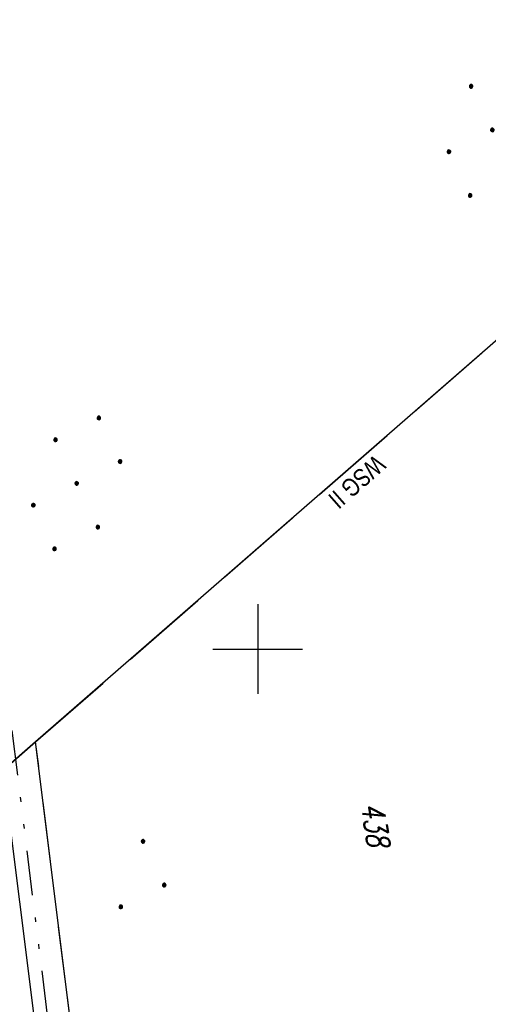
# Model space of a CAD drawing. Extents: x 510526 to 513920, y 467229 to 478797.
# Tile 72 of 256: x 511173 to 511226, y 470760 to 470870. Entities that reach past the tile are written whole.
import ezdxf
from ezdxf.enums import TextEntityAlignment as Align

# ---------------------------------------------------------------- set-up
doc = ezdxf.new("R2010")
doc.units = 0
doc.header["$LTSCALE"] = 10
doc.header["$MEASUREMENT"] = 0
for name, pattern in [('LT00', [0]), ('LT05', [0.7, 0.5, -0.2]), ('LT09', [0.54, 0.2, -0.1, 0.02, -0.1, 0.02, -0.1])]:
    doc.linetypes.add(name, pattern=pattern)
for name, color, linetype in [('DFK_AB_L', 21, 'LT00'), ('DFK_FLUR_NR', 250, 'LT00'), ('DFK_KATASTER', 250, 'LT00'), ('DFK_NUTZUNG', 250, 'LT00'), ('GEMARKUNGSGRENZE', 3, 'LT09'), ('V96_RASTER', 250, 'LT00'), ('WSG-GRENZE', 162, 'LT05'), ('WSG_TEXT', 163, 'Continuous')]:
    doc.layers.add(name, color=color, linetype=linetype)
doc.styles.add('Beschrift', font='ARIAL.TTF')
doc.styles.get("Standard").update_dxf_attribs({"font": 'romans.shx'})

# ---------------------------------------------------------------- blocks, each defined once
blk = doc.blocks.new('Ackerland3')
at = {"layer": 'DFK_NUTZUNG', "color": 0, "linetype": 'ByBlock'}
for p, q in [((-0.15, 2.66), (-0.15, 2.4)), ((-0.1, 2.36), (-0.1, 2.7)), ((-0.05, 2.72), (-0.05, 2.34)), ((0, 2.33), (0, 2.73)), ((0.05, 2.72), (0.05, 2.34)), ((0.1, 2.36), (0.1, 2.7)), ((0.15, 2.66), (0.15, 2.4)), ((0.2, 2.53), (0.2, 2.53)), ((-3.95, -1.44), (-3.95, -1.1)), ((-3.9, -1.07), (-3.9, -1.46)), ((-3.85, -1.46), (-3.85, -1.07)), ((-3.8, -1.07), (-3.8, -1.46)), ((-3.75, -1.44), (-3.75, -1.1)), ((3.75, -1.44), (3.75, -1.1)), ((3.8, -1.07), (3.8, -1.46)), ((3.85, -1.46), (3.85, -1.07)), ((3.9, -1.07), (3.9, -1.46)), ((3.95, -1.44), (3.95, -1.1)), ((-4, -1.14), (-4, -1.4)), ((-3.7, -1.14), (-3.7, -1.4)), ((-3.65, -1.27), (-3.65, -1.26)), ((3.7, -1.14), (3.7, -1.4)), ((4, -1.14), (4, -1.4)), ((4.05, -1.27), (4.05, -1.26))]:
    blk.add_line(p, q, dxfattribs=at)
for points in [[(0.2, 2.53), (0.18, 2.62), (0.12, 2.69), (0.04, 2.73), (-0.04, 2.73), (-0.12, 2.69), (-0.18, 2.62), (-0.2, 2.53), (-0.18, 2.45), (-0.12, 2.38), (-0.04, 2.34), (0.04, 2.34), (0.12, 2.38), (0.18, 2.45), (0.2, 2.53)], [(-3.65, -1.27), (-3.67, -1.18), (-3.73, -1.11), (-3.81, -1.07), (-3.89, -1.07), (-3.97, -1.11), (-4.03, -1.18), (-4.05, -1.27)], [(4.05, -1.27), (4.03, -1.18), (3.97, -1.11), (3.89, -1.07), (3.81, -1.07), (3.73, -1.11), (3.67, -1.18), (3.65, -1.27)], [(-4.05, -1.27), (-4.03, -1.35), (-3.97, -1.42), (-3.89, -1.46), (-3.81, -1.46), (-3.73, -1.42), (-3.67, -1.35), (-3.65, -1.27)], [(3.65, -1.27), (3.67, -1.35), (3.73, -1.42), (3.81, -1.46), (3.89, -1.46), (3.97, -1.42), (4.03, -1.35), (4.05, -1.27)]]:
    blk.add_lwpolyline(points, dxfattribs=at)
blk = doc.blocks.new('Ackerland7')
at = {"layer": 'DFK_NUTZUNG', "color": 0, "linetype": 'ByBlock'}
for p, q in [((-4, 3.93), (-4, 3.67)), ((-3.95, 3.63), (-3.95, 3.97)), ((-3.9, 3.99), (-3.9, 3.61)), ((-3.85, 3.6), (-3.85, 4)), ((-3.8, 3.99), (-3.8, 3.61)), ((-3.75, 3.63), (-3.75, 3.97)), ((-3.7, 3.93), (-3.7, 3.67)), ((-3.65, 3.8), (-3.65, 3.8)), ((3.7, 3.93), (3.7, 3.67)), ((3.75, 3.63), (3.75, 3.97)), ((3.8, 3.99), (3.8, 3.61)), ((3.85, 3.6), (3.85, 4)), ((3.9, 3.99), (3.9, 3.61)), ((3.95, 3.63), (3.95, 3.97)), ((4, 3.93), (4, 3.67)), ((4.05, 3.8), (4.05, 3.8)), ((-7.85, 0.13), (-7.85, -0.13)), ((-7.8, -0.17), (-7.8, 0.17)), ((-7.75, 0.19), (-7.75, -0.19)), ((-7.7, -0.2), (-7.7, 0.2)), ((-7.65, 0.19), (-7.65, -0.19)), ((-7.6, -0.17), (-7.6, 0.17)), ((-7.55, 0.13), (-7.55, -0.13)), ((-7.5, 0), (-7.5, 0)), ((-0.15, 0.13), (-0.15, -0.13)), ((-0.1, -0.17), (-0.1, 0.17)), ((-0.05, 0.19), (-0.05, -0.19)), ((0, -0.2), (0, 0.2)), ((0.05, 0.19), (0.05, -0.19)), ((0.1, -0.17), (0.1, 0.17)), ((0.15, 0.13), (0.15, -0.13)), ((0.2, 0), (0.2, 0)), ((7.55, 0.13), (7.55, -0.13)), ((7.6, -0.17), (7.6, 0.17)), ((7.65, 0.19), (7.65, -0.19)), ((7.7, -0.2), (7.7, 0.2)), ((7.75, 0.19), (7.75, -0.19)), ((7.8, -0.17), (7.8, 0.17)), ((7.85, 0.13), (7.85, -0.13)), ((7.9, 0), (7.9, 0)), ((-4, -3.67), (-4, -3.93)), ((-3.95, -3.97), (-3.95, -3.63)), ((-3.9, -3.61), (-3.9, -3.99)), ((-3.85, -4), (-3.85, -3.6)), ((-3.8, -3.61), (-3.8, -3.99)), ((-3.75, -3.97), (-3.75, -3.63)), ((-3.7, -3.67), (-3.7, -3.93)), ((-3.65, -3.8), (-3.65, -3.8)), ((3.7, -3.67), (3.7, -3.93)), ((3.75, -3.97), (3.75, -3.63)), ((3.8, -3.61), (3.8, -3.99)), ((3.85, -4), (3.85, -3.6)), ((3.9, -3.61), (3.9, -3.99)), ((3.95, -3.97), (3.95, -3.63)), ((4, -3.67), (4, -3.93)), ((4.05, -3.8), (4.05, -3.8))]:
    blk.add_line(p, q, dxfattribs=at)
for points in [[(-3.65, 3.8), (-3.67, 3.89), (-3.73, 3.96), (-3.81, 3.99), (-3.89, 3.99), (-3.97, 3.96), (-4.03, 3.89), (-4.05, 3.8), (-4.03, 3.71), (-3.97, 3.64), (-3.89, 3.6), (-3.81, 3.6), (-3.73, 3.64), (-3.67, 3.71), (-3.65, 3.8)], [(4.05, 3.8), (4.03, 3.89), (3.97, 3.96), (3.89, 3.99), (3.81, 3.99), (3.73, 3.96), (3.67, 3.89), (3.65, 3.8), (3.67, 3.71), (3.73, 3.64), (3.81, 3.61), (3.89, 3.61), (3.97, 3.64), (4.03, 3.71), (4.05, 3.8)], [(-7.5, 0), (-7.52, 0.09), (-7.58, 0.16), (-7.66, 0.19), (-7.74, 0.19), (-7.82, 0.16), (-7.88, 0.09), (-7.9, 0)], [(0.2, 0), (0.18, 0.09), (0.12, 0.16), (0.04, 0.19), (-0.04, 0.19), (-0.12, 0.16), (-0.18, 0.09), (-0.2, 0)], [(-0.2, 0), (-0.18, -0.09), (-0.12, -0.16), (-0.04, -0.19), (0.04, -0.19), (0.12, -0.16), (0.18, -0.09), (0.2, 0)], [(7.9, 0), (7.88, 0.09), (7.82, 0.16), (7.74, 0.19), (7.66, 0.19), (7.58, 0.16), (7.52, 0.09), (7.5, 0)], [(7.5, 0), (7.52, -0.09), (7.58, -0.16), (7.66, -0.19), (7.74, -0.19), (7.82, -0.16), (7.88, -0.09), (7.9, 0)], [(-7.9, 0), (-7.88, -0.09), (-7.82, -0.16), (-7.74, -0.19), (-7.66, -0.19), (-7.58, -0.16), (-7.52, -0.09), (-7.5, 0)], [(-3.65, -3.8), (-3.67, -3.71), (-3.73, -3.64), (-3.81, -3.61), (-3.89, -3.61), (-3.97, -3.64), (-4.03, -3.71), (-4.05, -3.8), (-4.03, -3.89), (-3.97, -3.96), (-3.89, -3.99), (-3.81, -3.99), (-3.73, -3.96), (-3.67, -3.89), (-3.65, -3.8)], [(4.05, -3.8), (4.03, -3.71), (3.97, -3.64), (3.89, -3.61), (3.81, -3.61), (3.73, -3.64), (3.67, -3.71), (3.65, -3.8), (3.67, -3.89), (3.73, -3.96), (3.81, -3.99), (3.89, -3.99), (3.97, -3.96), (4.03, -3.89), (4.05, -3.8)]]:
    blk.add_lwpolyline(points, dxfattribs=at)

msp = doc.modelspace()

# ---------------------------------------------------------------- linework, layer by layer
at = {"layer": 'DFK_AB_L'}
msp.add_line((511171.7, 470785.76), (511180.93, 470711.45), dxfattribs=at)
at = {"layer": 'DFK_KATASTER'}
for p in [(511265.1, 470867.97), (511172.18, 470786.99), (511183.92, 470719.87)]:
    msp.add_line(p, (511175.23, 470789.64), dxfattribs=at)
at = {"layer": 'GEMARKUNGSGRENZE', "ltscale": 2.5, "flags": 128}
msp.add_lwpolyline([(511338.82, 472915.91), (511340.72, 472885.88), (511337.39, 472885.57), (511309.65, 472881.53), (511259.85, 472877.77), (511252.99, 472872.45), (511243.28, 472879.23), (511234.25, 472878.22), (511233.26, 472867.44), (511216.03, 472862.71), (511207.8, 472857.96), (511191.39, 472853.61), (511190.75, 472855.64), (511140.81, 472836.03), (511125.01, 472817.8), (511083.65, 472766.59), (511031.93, 472691.27), (510996.41, 472627.33), (510946.88, 472521.12), (510931.14, 472471.16), (510904.27, 472356.96), (510903.97, 472355.51), (510901.21, 472342.3), (510941.59, 472335.04), (510971, 472327.67), (510993.45, 472322.39), (511002.82, 472295.22), (510981.46, 472288.09), (510979.08, 472252.27), (510975.29, 472194.98), (510973.33, 472186.4), (510968.72, 472165.9), (510952.99, 472136.27), (510921.26, 472097.63), (510905.04, 472075.84), (510893.26, 472050.56), (510892, 472047.86), (510887.62, 472022.35), (510889.46, 471975.29), (510899.31, 471911.87), (510912.91, 471849.01), (510930.53, 471767.72), (510947.5, 471695.56), (510972.15, 471610.02), (510987.56, 471561.13), (510988.88, 471556.96), (510998.36, 471526.88), (511023.64, 471445.76), (511025.92, 471438.31), (511028.87, 471429.14), (511055.24, 471334.96), (511075.56, 471262.69), (511076.64, 471258.87), (511081.08, 471243.06), (511102.94, 471153.98), (511126.45, 471060.17), (511143.98, 470974.85), (511146.57, 470959.09), (511159.17, 470882.63), (511171.61, 470798.75), (511182.45, 470711.37), (511193.01, 470699.76), (511193.73, 470690.19), (511187.83, 470675.55), (511194.98, 470614.95), (511207.15, 470475.09), (511207.63, 470473.85), (511218.63, 470446.19), (511282.7, 470462.39), (511261.68, 470406.38), (511258.84, 470397.92), (511238.14, 470342.75), (511229.34, 470301.99), (511223.45, 470293.89), (511221.46, 470291.06), (511213.87, 470286.72), (511168.7, 470265.71), (511166.27, 470263.99)], dxfattribs=at)
at = {"layer": 'V96_RASTER'}
for p, q in [((511200, 470805, 359.87), (511200, 470795, 359.87)), ((511195, 470800, 359.87), (511205, 470800, 359.87))]:
    msp.add_line(p, q, dxfattribs=at)
at = {"layer": 'WSG-GRENZE', "ltscale": 2, "flags": 128}
for points in [[(511214.53, 470201.77), (511211.36, 470278.26), (511213.18, 470288.05), (511220.43, 470292.2), (511222.23, 470294.76), (511227.94, 470302.62), (511236.7, 470343.17), (511217.72, 470444.41), (511206.24, 470473.3), (511205.67, 470474.74), (511193.49, 470614.8), (511186.3, 470675.75), (511192.21, 470690.43), (511191.66, 470698.9), (511188.5, 470715.24), (511184.01, 470719.13), (511175.23, 470789.64), (511171.61, 470786.5), (511170.12, 470798.55), (511157.69, 470882.4), (511145.09, 470958.85)], [(511175.23, 470789.64), (511246.43, 470851.7)]]:
    msp.add_lwpolyline(points, dxfattribs=at)

# ---------------------------------------------------------------- block references
at = {"layer": 'DFK_NUTZUNG'}
for name, p, rotation in [('Ackerland7', (511226.16, 470857.85), 251.2883000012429), ('Ackerland7', (511179.81, 470818.46), 251.2883000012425), ('Ackerland3', (511187.17, 470774.51), 251.2883000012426)]:
    msp.add_blockref(name, p, dxfattribs=dict(at, rotation=rotation))

# ---------------------------------------------------------------- texts
at = {"layer": 'DFK_FLUR_NR', "oblique": 13.754, "width": 0.75}
msp.add_text('438', height=2.5, rotation=278.7021, dxfattribs=at).set_placement((511211.53, 470782.65))
at = {"layer": 'WSG_TEXT', "style": 'Beschrift', "width": 0.8}
msp.add_text('WSG II', height=2, rotation=221.308, dxfattribs=at).set_placement((511210.4, 470819.38), align=Align.CENTER)

doc.saveas('drawing.dxf')
